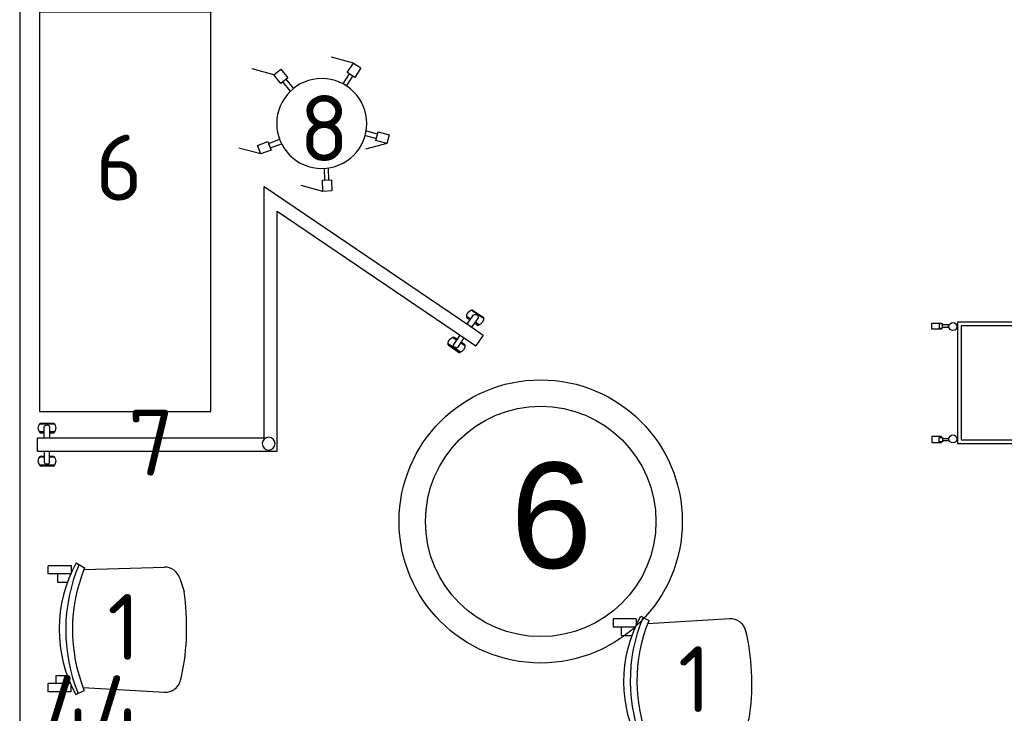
# Model space of a CAD drawing. Header units: millimetres. Extents: x 151654 to 877351, y 70322 to 154322.
# Tile 22 of 173: x 234372 to 238106, y 94370 to 97001. Entities that reach past the tile are written whole.
import ezdxf

# ---------------------------------------------------------------- set-up
doc = ezdxf.new("R2010")
doc.units = ezdxf.units.MM
doc.layers.add('технологич.о', color=152, linetype='Continuous', lineweight=30)
doc.styles.add('GOST', font='isocpeur.ttf')
doc.styles.get("Standard").update_dxf_attribs({"font": 'arial.ttf'})

# ---------------------------------------------------------------- blocks, each defined once
blk = doc.blocks.new('superkomfortchair 2')
at = {"layer": 'технологич.о', "linetype": 'Continuous'}
for p, q in [((-239.2, -32.01), (-239.2, 55.695)), ((-239.2, 55.695), (-208, 55.695)), ((-208, -28.902), (-208, 55.695)), ((208, -28.451), (208, 55.695)), ((208, 55.695), (239.2, 55.695)), ((239.2, -32.01), (239.2, 55.695)), ((-208, 25.149), (-176.8, 25.149)), ((-176.8, 25.149), (-176.8, -16.449)), ((208, 20.149), (176.8, 20.149)), ((176.8, 20.149), (176.8, -17.679)), ((-239.2, -32.01), (-214.95656, -32.01)), ((-208, -23.451), (-195.0676, -23.451)), ((216.62264, -32.01), (239.2, -32.01)), ((-249.58336, -49.416), (-233.80448, -80.984)), ((249.79032, -50.487), (231.5248, -82.322)), ((-222.58288, -76.582), (-240.46048, -385.443)), ((225.59576, -79.924), (234.65, -384.913)), ((-194.47064, -446.69), (-180.09368, -450.434)), ((191.47336, -443.715), (141.24136, -459.332))]:
    blk.add_line(p, q, dxfattribs=at)
for centre, major_axis, start_param, end_param in [((-0.86112, -466.333), (-499.8656, 0), 4.187126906, 5.2331917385), ((-4.36904, -598.93), (-611.75504, 0), 4.2951139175, 5.1170365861), ((-2.782, -609.946), (-596.65944, 0), 4.3088252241, 5.1099732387), ((-178.1572, -388.777), (-62.4, 0), 6.2275878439, 7.5894769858), ((172.27496, -386.625), (-62.4, 0), 1.8835191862, 3.1701305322), ((5.6784, 383.421), (-886.88392, 0), 1.3597668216, 1.7242509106)]:
    blk.add_ellipse(centre, major_axis=major_axis, ratio=0.9615384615, start_param=start_param, end_param=end_param, dxfattribs=at)
blk = doc.blocks.new('DREHHOCKER')
at = {"layer": 'технологич.о'}
for p, q in [((-0.0563, 0.2526), (-0.0887, 0.2424)), ((-0.0887, 0.2424), (-0.0759, 0.2014)), ((-0.0563, 0.2526), (0.029, 0.2526)), ((-0.0427, 0.2116), (-0.0563, 0.2526)), ((-0.0759, 0.2014), (-0.0427, 0.2116)), ((-0.0674, 0.204), (-0.0427, 0.2116)), ((-0.0546, 0.1638), (-0.0674, 0.204)), ((-0.0512, 0.2091), (-0.0384, 0.169)), ((0.2031, 0.1596), (0.169, 0.134)), ((0.2236, 0.1314), (0.2031, 0.1596)), ((0.1391, 0.1024), (0.1732, 0.1272)), ((0.1835, 0.1135), (0.1493, 0.0887)), ((0.169, 0.134), (0.1886, 0.1067)), ((0.1732, 0.1272), (0.1886, 0.1067)), ((0.1886, 0.1067), (0.2236, 0.1314)), ((0.2236, 0.1314), (0.3089, 0.1314)), ((-0.215, 0.0247), (-0.2577, 0.0247)), ((-0.2577, 0.0247), (-0.2577, -0.0094)), ((-0.215, -0.0094), (-0.215, 0.0247)), ((-0.215, -0.0009), (-0.215, 0.0247)), ((-0.215, 0.0162), (-0.1724, 0.0162)), ((-0.2577, -0.0094), (-0.186, -0.0512)), ((-0.2577, -0.0094), (-0.215, -0.0094)), ((-0.1724, -0.0009), (-0.215, -0.0009)), ((0.14, -0.1007), (0.1749, -0.1263)), ((0.1647, -0.14), (0.1297, -0.1152)), ((0.1801, -0.1195), (0.1596, -0.1468)), ((0.1749, -0.1263), (0.1596, -0.1468)), ((0.1596, -0.1468), (0.1937, -0.1715)), ((0.2142, -0.1442), (0.1801, -0.1195)), ((0.1937, -0.1715), (0.2142, -0.1442)), ((-0.0819, -0.1997), (-0.0691, -0.1587)), ((-0.0529, -0.1638), (-0.0657, -0.2048)), ((0.1937, -0.1715), (0.279, -0.1715)), ((-0.0905, -0.1963), (-0.1033, -0.2372)), ((-0.0657, -0.2048), (-0.0905, -0.1963)), ((-0.058, -0.2074), (-0.0905, -0.1963)), ((-0.0708, -0.2475), (-0.058, -0.2074)), ((-0.1033, -0.2372), (-0.0708, -0.2475)), ((-0.0708, -0.2475), (0.0145, -0.2475))]:
    blk.add_line(p, q, dxfattribs=at)
blk.add_circle((0, 0), 0.1707, dxfattribs=at)
blk = doc.blocks.new('76')
at = {"layer": 'технологич.о', "ltscale": 2}
for points in [[(8079674.2, 414626.8), (8081624.2, 414626.8), (8081624.2, 413976.8), (8079674.2, 413976.8)], [(8080108.5, 414626.8), (8079674.2, 414626.8), (8079674.2, 413976.8), (8080108.5, 413976.8)]]:
    blk.add_lwpolyline(points, close=True, dxfattribs=at)
blk = doc.blocks.new('197')
at = {"layer": 'технологич.о', "ltscale": 2, "extrusion": (-0.000274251, 1.69962e-16, 1)}
for p, q in [((-572714.3, 452764.4, -157.2), (-572763.9, 452793.2, -157.2)), ((-572759.9, 452794.6, -157.2), (-572714.6, 452768.5, -157.2)), ((-572759.9, 452794.6, -157.2), (-572714.6, 452768.5, -157.2)), ((-572797.3, 452751.8, -157.2), (-572822.3, 452708.5, -157.2)), ((-572763, 452758.6, -157.2), (-572778.6, 452767.6, -157.2)), ((-572764.7, 452755.7, -157.2), (-572777.9, 452763.4, -157.2)), ((-572777.9, 452763.4, -157.2), (-572764.7, 452755.7, -157.2)), ((-572774.5, 452738.7, -157.2), (-572753, 452776, -157.2)), ((-572735.7, 452766.1, -157.2), (-572757.3, 452728.7, -157.2)), ((-572732.7, 452737.3, -157.2), (-572747.4, 452745.8, -157.2)), ((-572747.4, 452745.8, -157.2), (-572732.7, 452737.3, -157.2)), ((-572728.9, 452739, -157.2), (-572745.7, 452748.7, -157.2)), ((-572811, 452675.4, -157.2), (-572826.6, 452684.5, -157.2)), ((-572809.4, 452678.3, -157.2), (-572822.6, 452686, -157.2)), ((-572822.6, 452686, -157.2), (-572809.4, 452678.3, -157.2)), ((-572799.5, 452695.4, -157.2), (-572821.1, 452658, -157.2)), ((-572803.8, 452648.1, -157.2), (-572782.3, 452685.4, -157.2)), ((-572777, 452655.7, -157.2), (-572793.8, 452665.4, -157.2)), ((-572777.4, 452659.8, -157.2), (-572792.1, 452668.3, -157.2)), ((-572792.1, 452668.3, -157.2), (-572777.4, 452659.8, -157.2)), ((-572791.6, 452630.3, -157.2), (-572841.4, 452658.9, -157.2)), ((-572840.7, 452654.7, -157.2), (-572795.4, 452628.6, -157.2)), ((-572840.7, 452654.7, -157.2), (-572795.4, 452628.6, -157.2))]:
    blk.add_line(p, q, dxfattribs=at)
at = {"layer": 'технологич.о', "ltscale": 2}
for p, q in [((-571594.7, 451624.4, -156.9), (-571651.9, 451620.4, -156.9)), ((-571649.4, 451623.9, -156.9), (-571597.3, 451627.7, -156.9)), ((-571649.4, 451623.9, -156.9), (-571597.3, 451627.7, -156.9)), ((-571631.8, 451592.3, -156.9), (-571649.7, 451590.9, -156.9)), ((-571631.5, 451589, -156.9), (-571646.8, 451587.9, -156.9)), ((-571646.8, 451587.9, -156.9), (-571631.5, 451589, -156.9)), ((-571630.1, 451569.3, -156.9), (-571633.2, 451612.3, -156.9)), ((-571613.4, 451613.8, -156.9), (-571610.2, 451570.8, -156.9)), ((-571592.6, 451595.2, -156.9), (-571611.9, 451593.8, -156.9)), ((-571594.7, 451591.7, -156.9), (-571611.7, 451590.4, -156.9)), ((-571611.7, 451590.4, -156.9), (-571594.7, 451591.7, -156.9)), ((-571626.4, 451519.4, -156.9), (-571623, 451476.4, -156.9)), ((-571603.1, 451477.9, -156.9), (-571606.5, 451520.9, -156.9)), ((-571624.6, 451496.4, -156.9), (-571642.5, 451495.1, -156.9)), ((-571583.1, 451470.2, -156.9), (-571640.2, 451465.6, -156.9)), ((-571624.8, 451499.7, -156.9), (-571640.1, 451498.5, -156.9)), ((-571640.1, 451498.5, -156.9), (-571624.8, 451499.7, -156.9)), ((-571588, 451502.6, -156.9), (-571604.9, 451501.3, -156.9)), ((-571604.9, 451501.3, -156.9), (-571588, 451502.6, -156.9)), ((-571585.3, 451499.4, -156.9), (-571604.7, 451497.9, -156.9)), ((-571637.3, 451462.6, -156.9), (-571585.2, 451466.6, -156.9)), ((-571637.3, 451462.6, -156.9), (-571585.2, 451466.6, -156.9))]:
    blk.add_line(p, q, dxfattribs=at)
at = {"layer": 'технологич.о', "ltscale": 2, "extrusion": (-0.000274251, 1.69962e-16, 1), "elevation": -0.1}
for points in [[(-572797.3, 452751.8), (-572009.2, 452296.8), (-572464.2, 451508.7), (-571556.6, 451574.8)], [(-572822.3, 452708.5), (-572077.5, 452278.5), (-572554.7, 451452), (-571610.3, 451520.8), (-571553, 451524.9), (-571556.6, 451574.8)]]:
    blk.add_lwpolyline(points, dxfattribs=at)
at = {"layer": 'технологич.о', "ltscale": 2}
blk.add_circle((-572051.7, 452288.5), 24.2, dxfattribs=at)
at = {"layer": 'технологич.о', "ltscale": 2, "extrusion": (-0.000274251, 1.69962e-16, 1)}
for centre, radius, start, end in [((-572753, 452769.8, -0.1), 25.8, 105.5804, 194.4196), ((-572753, 452769.8, -0.1), 25.8, 105.5804, 115.0271), ((-572746.7, 452766.9, -0.1), 11.1, 355.6745, 124.3255), ((-572753, 452769.8, -0.1), 25.8, 184.9729, 194.4196), ((-572742.8, 452763.9, -0.1), 28.5, 290.72, 9.28), ((-572742.8, 452763.9, -0.1), 28.5, 0.891, 9.28), ((-572742.8, 452763.9, -0.1), 28.5, 290.72, 299.109), ((-572815.7, 452661.1, -0.1), 25.8, 105.5804, 194.4196), ((-572815.7, 452661.1, -0.1), 25.8, 105.5804, 115.0271), ((-572815.7, 452661.1, -0.1), 25.8, 184.9729, 194.4196), ((-572810.1, 452657.2, -0.1), 11.1, 175.6745, 304.3255), ((-572805.5, 452655.2, -0.1), 28.5, 290.72, 9.28), ((-572805.5, 452655.2, -0.1), 28.5, 290.72, 299.109), ((-572805.5, 452655.2, -0.1), 28.5, 0.891, 9.28)]:
    blk.add_arc(centre, radius, start, end, dxfattribs=at)
at = {"layer": 'технологич.о', "ltscale": 2}
for centre, radius, start, end in [((-571629.7, 451607.2, -156.9), 25.8, 139.7459, 228.5852), ((-571629.7, 451607.2, -156.9), 25.8, 139.7459, 149.1927), ((-571618, 451608.1, -156.9), 28.5, 324.8855, 43.4455), ((-571618, 451608.1, -156.9), 28.5, 35.0565, 43.4455), ((-571629.7, 451607.2, -156.9), 25.8, 219.1384, 228.5852), ((-571623, 451608.3, -156.9), 11.1, 29.84, 158.491), ((-571618, 451608.1, -156.9), 28.5, 324.8855, 333.2745), ((-571620.3, 451482, -156.9), 25.8, 140.0259, 228.8652), ((-571620.3, 451482, -156.9), 25.8, 140.0259, 149.4726), ((-571613.4, 451481.9, -156.9), 11.1, 210.12, 338.771), ((-571608.6, 451482.9, -156.9), 28.5, 325.1655, 43.7255), ((-571608.6, 451482.9, -156.9), 28.5, 35.3365, 43.7255), ((-571608.6, 451482.9, -156.9), 28.5, 325.1655, 333.5545), ((-571620.3, 451482, -156.9), 25.8, 219.4184, 228.8652)]:
    blk.add_arc(centre, radius, start, end, dxfattribs=at)
blk = doc.blocks.new('М15')
at = {"layer": 'технологич.о', "ltscale": 2}
for points in [[(7895388.8, 109134.6), (7896128.8, 109134.6), (7896128.8, 109594.6), (7895388.8, 109594.6)], [(7895331.7, 109587.8), (7895318.9, 109587.8), (7895318.9, 109571), (7895331.7, 109571)], [(7895402.8, 109148.6), (7896114.8, 109148.6), (7896114.8, 109580.6), (7895402.8, 109580.6)], [(7896186, 109587.8), (7896198.7, 109587.8), (7896198.7, 109571), (7896186, 109571)], [(7896128.8, 109546.1), (7896180.9, 109546.1), (7896180.9, 109183.1), (7896128.8, 109183.1)], [(7896128.8, 109536.1), (7896170.9, 109536.1), (7896170.9, 109193.1), (7896128.8, 109193.1)], [(7895331.7, 109140.5), (7895318.9, 109140.5), (7895318.9, 109157.2), (7895331.7, 109157.2)], [(7896186, 109140.5), (7896198.7, 109140.5), (7896198.7, 109157.2), (7896186, 109157.2)], [(7895687.1, 109134.6), (7895830.6, 109134.6), (7895830.6, 109092.4), (7895687.1, 109092.4)], [(7895698.1, 109134.6), (7895819.6, 109134.6), (7895819.6, 109103.4), (7895698.1, 109103.4)]]:
    blk.add_lwpolyline(points, close=True, dxfattribs=at)
for points in [[(7895328.7, 109571), (7895328.7, 109568.3), (7895291.2, 109568.3), (7895291.2, 109590.4), (7895328.7, 109590.4), (7895328.7, 109587.8)], [(7895331.5, 109575.2), (7895355.3, 109575.2), (7895355.4, 109584.1), (7895331.7, 109584.1)], [(7896186.1, 109575.2), (7896162.4, 109575.2), (7896162.2, 109584.1), (7896186, 109584.1)], [(7896189, 109571), (7896189, 109568.3), (7896226.4, 109568.3), (7896226.4, 109590.4), (7896189, 109590.4), (7896189, 109587.8)], [(7895328.7, 109157.2), (7895328.7, 109160), (7895291.2, 109160), (7895291.2, 109137.8), (7895328.7, 109137.8), (7895328.7, 109140.5)], [(7895331.5, 109153), (7895355.3, 109153), (7895355.4, 109144.1), (7895331.7, 109144.1)], [(7896186.1, 109153), (7896162.4, 109153), (7896162.2, 109144.1), (7896186, 109144.1)], [(7896189, 109157.2), (7896189, 109160), (7896226.4, 109160), (7896226.4, 109137.8), (7896189, 109137.8), (7896189, 109140.5)]]:
    blk.add_lwpolyline(points, dxfattribs=at)
for centre in [(7895371.7, 109577.7), (7896145.9, 109577.7), (7895371.7, 109151.5), (7896145.9, 109151.5)]:
    blk.add_circle(centre, 15.1, dxfattribs=at)

msp = doc.modelspace()

# ---------------------------------------------------------------- linework, layer by layer
at = {"lineweight": 30}
msp.add_line((234372.2, 97588.4), (234372.2, 92938.4), dxfattribs=at)
at = {"color": 1}
for radius in [537, 437]:
    msp.add_circle((236348, 95098.2), radius, dxfattribs=at)

# ---------------------------------------------------------------- block references
at = {"layer": 'технологич.о', "color": 234, "extrusion": (1.96295e-18, -0.022179, 0.999754), "xscale": -1, "rotation": 89.99999998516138}
msp.add_blockref('76', (649074.4, 8177115.5, -2118.5), dxfattribs=at)
at = {"layer": 'технологич.о', "extrusion": (1.96295e-18, -0.022179, 0.999754), "xscale": -1000.000000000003, "yscale": 1000.000000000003, "zscale": 1000.000000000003, "rotation": 345.0000000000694}
msp.add_blockref('DREHHOCKER', (235517.7, 96584.3, -2118), dxfattribs=at)
at = {"layer": 'технологич.о', "ltscale": 2, "extrusion": (0.000237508, -0.000137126, 1), "xscale": -1, "rotation": 150.0000008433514}
msp.add_blockref('197', (956872, 201060.8, 199.8), dxfattribs=at)
at = {"layer": 'технологич.о'}
msp.add_blockref('М15', (-7657460.3, -13740.2), dxfattribs=at)
at = {"layer": 'технологич.о', "lineweight": 25, "rotation": 89.95536156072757}
msp.add_blockref('superkomfortchair 2', (234536, 94691), dxfattribs=at)
at = {"layer": 'технологич.о', "lineweight": 25, "xscale": -1, "rotation": 90.04463843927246}
msp.add_blockref('superkomfortchair 2', (236678.1, 94489.1), dxfattribs=at)

# ---------------------------------------------------------------- texts
at = {"style": 'GOST'}
for s, p in [('8', (235432.8, 96464.9, 24.7)), ('6', (234658.5, 96315.4, 47.1)), ('7', (234783.2, 95272.2)), ('1', (234704.6, 94573.1, 11.2)), ('1', (236868.7, 94374.9, 11.2)), ('44', (234467.7, 94264.2))]:
    msp.add_text(s, height=250, dxfattribs=at).set_placement(p)
at = {"color": 1}
msp.add_text('6', height=400, dxfattribs=at).set_placement((236233, 94921.5))

doc.saveas('drawing.dxf')
